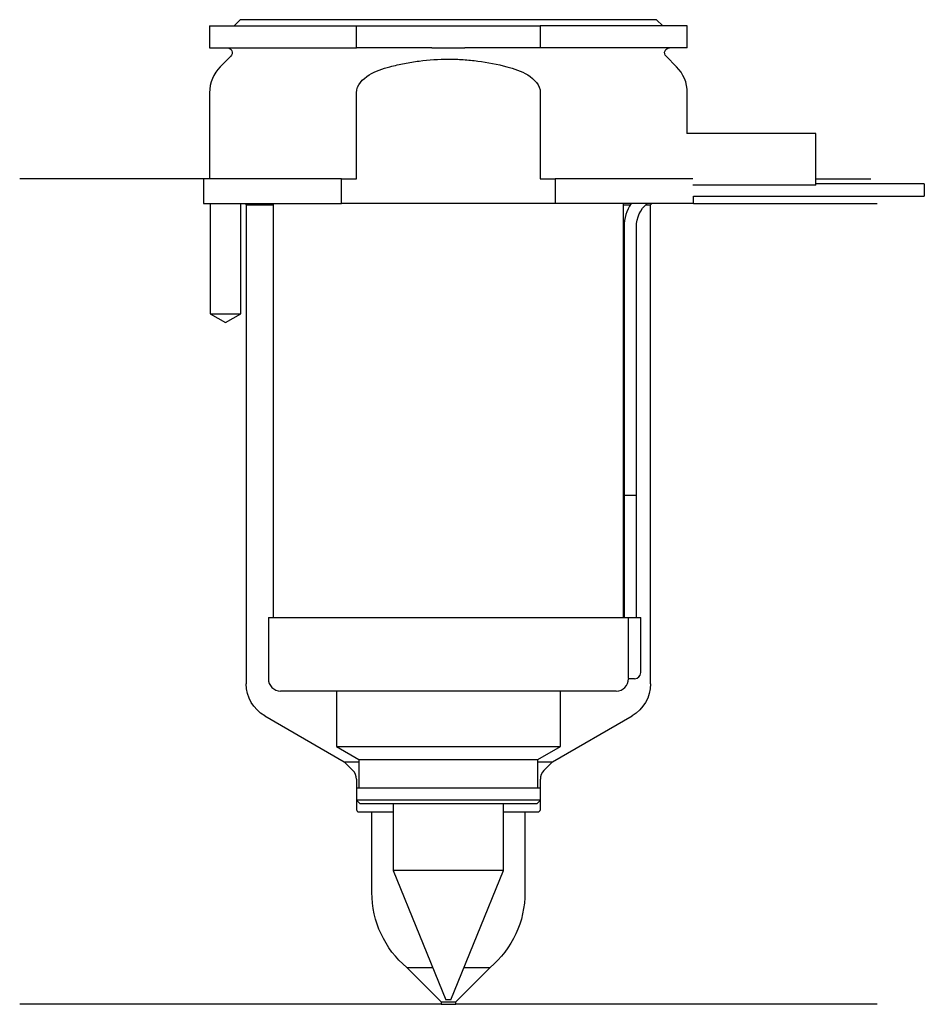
# Model space of a CAD drawing. Header units: inches. Extents: x 22.5 to 96.4, y 203.9 to 284.3.
import ezdxf

# ---------------------------------------------------------------- set-up
doc = ezdxf.new("R2010")
doc.units = ezdxf.units.IN
for name, color, linetype in [('201', 7, 'Continuous'), ('30', 7, 'Continuous'), ('32', 7, 'Continuous')]:
    doc.layers.add(name, color=color, linetype=linetype)

msp = doc.modelspace()

# ---------------------------------------------------------------- linework, layer by layer
at = {"layer": '201', "color": 113}
for p, q in [((37.526, 271.313), (22.526, 271.313)), ((37.526, 271.313), (37.526, 269.313)), ((87.525, 271.313), (92.007, 271.313)), ((38.076, 269.313), (38.076, 260.313)), ((40.576, 260.313), (40.576, 269.313)), ((40.926, 269.313), (41.026, 269.213)), ((74.026, 269.213), (74.126, 269.313)), ((77.526, 269.313), (92.526, 269.313)), ((41.026, 269.213), (41.026, 230.089)), ((41.026, 269.213), (43.226, 269.213)), ((71.825, 269.213), (72.374, 269.213)), ((73.64, 269.213), (74.026, 269.213)), ((74.026, 230.089), (74.026, 269.213)), ((38.076, 260.313), (39.326, 259.591)), ((39.326, 259.591), (40.576, 260.313)), ((42.526, 227.491), (49.021, 223.741)), ((66.031, 223.741), (72.526, 227.491)), ((49.728, 223.034), (49.021, 223.741)), ((49.021, 223.741), (50.221, 223.741)), ((64.83, 223.741), (66.031, 223.741)), ((66.031, 223.741), (65.323, 223.034)), ((50.021, 222.327), (50.021, 219.841)), ((65.031, 219.841), (65.031, 222.327)), ((50.221, 219.641), (51.276, 219.641)), ((51.276, 219.641), (53.026, 219.641)), ((51.276, 213.063), (51.276, 219.641)), ((62.025, 219.641), (63.776, 219.641)), ((63.776, 219.641), (63.776, 213.063)), ((63.776, 219.641), (64.831, 219.641)), ((54.126, 206.941), (56.254, 206.941)), ((56.926, 204.141), (54.126, 206.941)), ((60.926, 206.941), (58.126, 204.141)), ((58.797, 206.941), (60.926, 206.941)), ((56.926, 203.941), (22.526, 203.941)), ((56.926, 204.141), (56.926, 203.941)), ((56.926, 204.141), (58.126, 204.141)), ((56.926, 203.941), (58.126, 203.941)), ((58.126, 203.941), (58.126, 204.141)), ((92.526, 203.941), (58.126, 203.941))]:
    msp.add_line(p, q, dxfattribs=at)
at = {"layer": '201', "color": 113, "extrusion": (0, 0, -1)}
for centre, radius, start, end in [((-44.026, 230.089), 3, 300, 360), ((-71.026, 230.089), 3, 180, 240), ((-59.276, 213.063), 8, 310.07202, 360), ((-55.776, 213.063), 8, 180, 229.92798)]:
    msp.add_arc(centre, radius, start, end, dxfattribs=at)
at = {"layer": '201', "color": 113}
for centre, radius, start, end in [((49.021, 222.327), 1, 0, 45), ((66.031, 222.327), 1, 135, 180), ((50.221, 219.841), 0.2, 180, 270), ((64.831, 219.841), 0.2, -90, 0)]:
    msp.add_arc(centre, radius, start, end, dxfattribs=at)
at = {"layer": '30', "color": 113}
for p, q in [((38.026, 283.813), (50.026, 283.813)), ((38.026, 283.813), (38.026, 282.013)), ((40.526, 284.313), (40.026, 283.813)), ((74.526, 284.313), (40.526, 284.313)), ((50.026, 282.013), (50.026, 283.813)), ((50.026, 283.813), (65.026, 283.813)), ((65.026, 283.813), (65.026, 282.013)), ((77.026, 283.813), (65.026, 283.813)), ((75.026, 283.813), (74.526, 284.313)), ((77.026, 282.013), (77.026, 283.813)), ((38.026, 282.013), (50.026, 282.013)), ((39.758, 281.33), (38.904, 280.476)), ((56.183, 282.013), (50.026, 282.013)), ((65.026, 282.013), (58.868, 282.013)), ((77.026, 282.013), (65.026, 282.013)), ((76.147, 280.476), (75.293, 281.33)), ((38.026, 278.355), (38.026, 271.313)), ((50.026, 271.313), (50.026, 278.355)), ((65.026, 278.355), (65.026, 271.313)), ((77.026, 275.013), (77.026, 278.355)), ((37.526, 271.313), (37.526, 269.313)), ((48.808, 271.313), (37.526, 271.313)), ((48.808, 271.313), (50.026, 271.313)), ((48.808, 269.313), (48.808, 271.313)), ((65.026, 271.313), (66.243, 271.313)), ((77.486, 271.313), (66.243, 271.313)), ((66.243, 271.313), (66.243, 269.313)), ((96.376, 270.913), (87.525, 270.913)), ((96.376, 270.913), (96.376, 269.913)), ((37.526, 269.313), (48.808, 269.313)), ((38.076, 269.313), (38.076, 260.313)), ((40.576, 260.313), (40.576, 269.313)), ((43.226, 269.313), (43.226, 235.513)), ((66.243, 269.313), (48.808, 269.313)), ((77.526, 269.313), (66.243, 269.313)), ((71.826, 235.513), (71.826, 269.313)), ((77.526, 269.313), (77.526, 269.913)), ((77.526, 269.913), (96.376, 269.913)), ((71.876, 267.413), (71.876, 245.513)), ((72.876, 245.513), (72.876, 267.413)), ((38.076, 260.313), (40.576, 260.313)), ((71.876, 245.513), (72.876, 245.513)), ((71.876, 245.513), (71.876, 235.513)), ((71.876, 245.513), (72.876, 245.513)), ((72.876, 235.513), (72.876, 245.513)), ((42.826, 235.513), (42.826, 230.513)), ((42.826, 235.513), (72.202, 235.513)), ((72.202, 235.513), (72.202, 231.013)), ((72.202, 235.513), (73.226, 235.513)), ((73.226, 231.013), (73.226, 235.513)), ((72.726, 230.513), (72.222, 230.513)), ((71.226, 229.513), (43.826, 229.513)), ((48.376, 229.513), (48.376, 224.978)), ((66.676, 224.978), (66.676, 229.513)), ((48.376, 224.978), (66.676, 224.978)), ((48.376, 224.978), (50.221, 223.913)), ((64.831, 223.913), (66.676, 224.978)), ((50.221, 223.913), (50.221, 221.613)), ((50.221, 223.913), (64.831, 223.913)), ((64.831, 221.613), (64.831, 223.913)), ((50.021, 221.613), (50.021, 220.613)), ((50.021, 221.613), (65.031, 221.613)), ((65.031, 220.613), (65.031, 221.613)), ((65.031, 220.613), (50.021, 220.613)), ((50.021, 220.613), (50.321, 220.313)), ((64.731, 220.313), (50.321, 220.313)), ((53.026, 220.313), (53.026, 214.86)), ((62.026, 214.86), (62.026, 220.313)), ((64.731, 220.313), (65.031, 220.613)), ((62.026, 214.86), (53.026, 214.86)), ((53.026, 214.86), (57.326, 204.313)), ((57.726, 204.313), (62.026, 214.86)), ((57.726, 204.313), (57.326, 204.313))]:
    msp.add_line(p, q, dxfattribs=at)
at = {"layer": '30', "color": 113, "extrusion": (0, 0, -1)}
for centre, radius, start, end in [((-39.476, 281.613), 0.4, 90, 225), ((-75.576, 281.613), 0.4, -45, 90), ((-75.376, 267.413), 2.5, 0, 49.46345)]:
    msp.add_arc(centre, radius, start, end, dxfattribs=at)
at = {"layer": '30', "color": 113}
for centre, radius, start, end in [((41.026, 278.355), 3, 135, 180), ((74.026, 278.355), 3, 0, 45), ((75.376, 267.413), 3.5, 147.12047, 180), ((72.726, 231.013), 0.5, -90, 0), ((43.826, 230.513), 1, 180, 270), ((71.226, 230.513), 1, -90, 0)]:
    msp.add_arc(centre, radius, start, end, dxfattribs=at)
for points, knots in [([(56.183, 282.013), (56.63, 282.013), (57.076, 282.01), (57.635, 282.01), (57.747, 282.01), (57.971, 282.01), (58.083, 282.011), (58.42, 282.012), (58.644, 282.013), (58.868, 282.013)], [0, 0, 0, 0, 0.5, 0.5, 0.625, 0.625, 0.75, 0.75, 1, 1, 1, 1]), ([(52.755, 280.476), (52.951, 280.526), (53.148, 280.574), (53.542, 280.663), (53.739, 280.704), (54.332, 280.82), (54.728, 280.885), (55.921, 281.043), (56.721, 281.097), (57.728, 281.097), (57.929, 281.094), (58.333, 281.08), (58.536, 281.07), (59.141, 281.029), (59.542, 280.989), (60.735, 280.83), (61.52, 280.675), (62.296, 280.476)], [0, 0, 0, 0, 0.0625, 0.0625, 0.125, 0.125, 0.25, 0.25, 0.5, 0.5, 0.5625, 0.5625, 0.625, 0.625, 0.75, 0.75, 1, 1, 1, 1]), ([(50.026, 278.355), (50.026, 278.972), (50.527, 279.477), (51.577, 280.123), (52.16, 280.324), (52.755, 280.476)], [0, 0, 0, 0, 0.5, 0.5, 1, 1, 1, 1]), ([(62.296, 280.476), (62.892, 280.323), (63.476, 280.122), (64.526, 279.476), (65.026, 278.97), (65.026, 278.355)], [0, 0, 0, 0, 0.5, 0.5, 1, 1, 1, 1]), ([(72.202, 231.013), (72.202, 230.958), (72.202, 230.902), (72.204, 230.797), (72.206, 230.747), (72.209, 230.661), (72.211, 230.623), (72.215, 230.563), (72.217, 230.541), (72.219, 230.528), (72.22, 230.518), (72.221, 230.513)], [0, 0, 0, 0, 0.20806, 0.20806, 0.416347, 0.416347, 0.62495, 0.62495, 0.835236, 0.835236, 1, 1, 1, 1])]:
    msp.add_open_spline(points, degree=3, knots=knots, dxfattribs=at)
at = {"layer": '32', "color": 113}
for p, q in [((87.526, 275.013), (76.985, 275.013)), ((87.526, 270.813), (87.526, 275.013)), ((87.526, 270.813), (77.486, 270.813))]:
    msp.add_line(p, q, dxfattribs=at)

doc.saveas('drawing.dxf')
